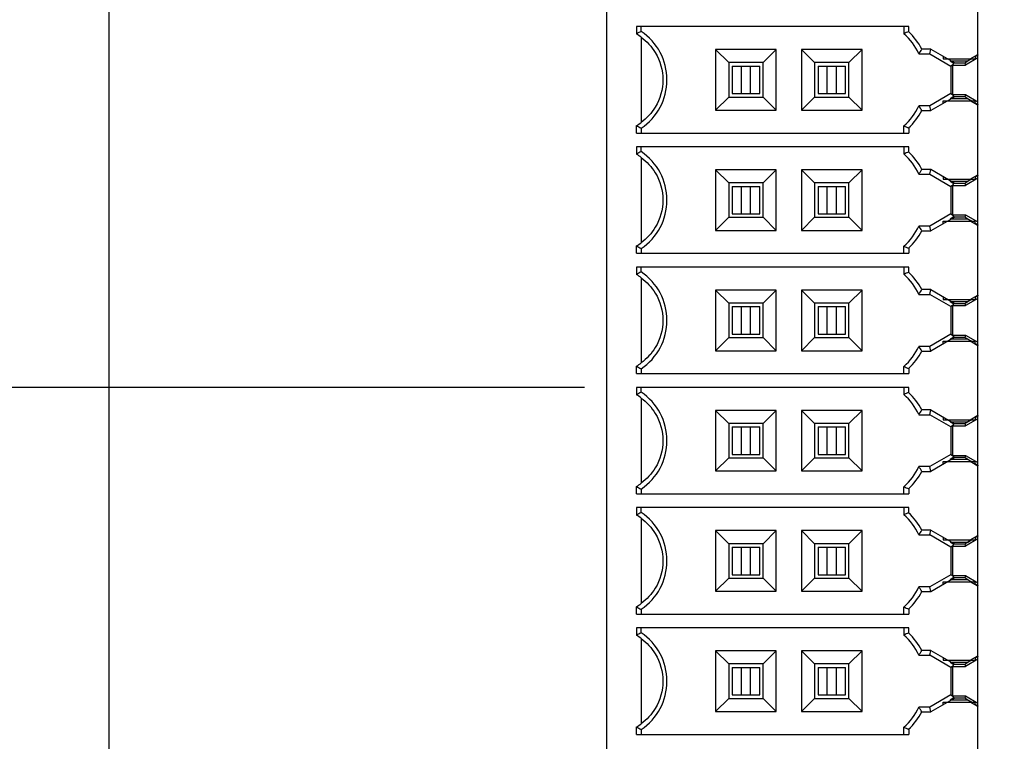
# Model space of a CAD drawing. Header units: inches. Extents: x 0 to 34, y 0 to 22.
# Tile 31 of 84: x 9.594 to 10.722, y 14.419 to 15.246. Entities that reach past the tile are written whole.
import ezdxf

# ---------------------------------------------------------------- set-up
doc = ezdxf.new("R2010")
doc.units = ezdxf.units.IN
doc.header["$LTSCALE"] = 1.87
doc.header["$MEASUREMENT"] = 0
doc.layers.get('0').update_dxf_attribs({"linetype": 'CONTINUOUS'})
doc.layers.add('DIMENSIONS', color=7, linetype='CONTINUOUS')
doc.styles.get("Standard").update_dxf_attribs({"font": 'txt', "width": 0.8})
doc.dimstyles.new('DIMSTYLE_2', dxfattribs={"dimtxt": 0.125, "dimasz": 0.18, "dimexe": 0.125, "dimexo": 0.0625, "dimgap": 0.03125, "dimtad": 0, "dimtih": 1, "dimtoh": 1, "dimdec": 3, "dimzin": 4, "dimdsep": 46, "dimtxsty": 'STANDARD', "dimblk": '_FILLED', "dimblk1": '_FILLED', "dimblk2": '_FILLED', "dimcen": 0.09, "dimadec": 0, "dimazin": 0, "dimtp": 0.001, "dimtm": 0.001, "dimtfac": 1, "dimtdec": 3, "dimtofl": 0, "dimtmove": 0, "dimatfit": 3, "dimldrblk": '_FILLED', "dimfxl": 1, "dimtolj": 1, "dimtzin": 4, "dimarcsym": 0})

# ---------------------------------------------------------------- blocks, each defined once
blk = doc.blocks.new('*D36')
at = {"layer": 'DIMENSIONS', "color": 2, "linetype": 'CONTINUOUS'}
blk.add_line((11.1667, 13.647), (7.0927, 13.647), dxfattribs=at)
at = {"layer": 'DIMENSIONS', "color": 2, "linetype": 'CONTINUOUS', "insert": (7.0302, 13.7095), "char_height": 0.125, "width": 1.725, "attachment_point": 3, "line_spacing_factor": 0.9}
blk.add_mtext('4X 4.300{\\Ftxt.shx;\\W1.000000;\\H0.125000; }[109.22]', dxfattribs=at)
blk = doc.blocks.new('_FILLED')
at = {"color": 0, "linetype": 'BYBLOCK'}
blk.add_solid([(0, 0), (-1, 0.1736), (-1, -0.1736)], dxfattribs=at)
blk = doc.blocks.new('*D39')
at = {"layer": 'DIMENSIONS', "color": 2, "linetype": 'CONTINUOUS'}
blk.add_line((9.8099, 10.8914), (7.0927, 10.8914), dxfattribs=at)
at = {"layer": 'DIMENSIONS', "color": 2, "linetype": 'CONTINUOUS', "insert": (7.0302, 10.9539), "char_height": 0.125, "width": 1.725, "attachment_point": 3, "line_spacing_factor": 0.9}
blk.add_mtext('7X 7.056{\\Ftxt.shx;\\W1.000000;\\H0.125000; }[179.21]', dxfattribs=at)
blk = doc.blocks.new('*D69')
at = {"layer": 'DIMENSIONS', "color": 2, "linetype": 'CONTINUOUS'}
blk.add_line((10.241, 14.8248), (7.0927, 14.8248), dxfattribs=at)
at = {"layer": 'DIMENSIONS', "color": 2, "linetype": 'CONTINUOUS', "insert": (7.0302, 14.8873), "char_height": 0.125, "width": 1.225, "attachment_point": 3, "line_spacing_factor": 0.9}
blk.add_mtext('3.122{\\Ftxt.shx;\\W1.000000;\\H0.125000; }[79.3]', dxfattribs=at)
blk = doc.blocks.new('*D72')
at = {"layer": 'DIMENSIONS', "color": 2, "linetype": 'CONTINUOUS'}
blk.add_line((10.2222, 8.2765), (7.0927, 8.2765), dxfattribs=at)
at = {"layer": 'DIMENSIONS', "color": 2, "linetype": 'CONTINUOUS', "insert": (7.0302, 8.339), "char_height": 0.125, "width": 1.725, "attachment_point": 3, "line_spacing_factor": 0.9}
blk.add_mtext('6X 9.671{\\Ftxt.shx;\\W1.000000;\\H0.125000; }[245.63]', dxfattribs=at)
blk = doc.blocks.new('*D73')
at = {"layer": 'DIMENSIONS', "color": 2, "linetype": 'CONTINUOUS'}
blk.add_line((13.7722, 8.4275), (7.0927, 8.4275), dxfattribs=at)
at = {"layer": 'DIMENSIONS', "color": 2, "linetype": 'CONTINUOUS', "insert": (7.0302, 8.49), "char_height": 0.125, "width": 1.625, "attachment_point": 3, "line_spacing_factor": 0.9}
blk.add_mtext('2X 9.520{\\Ftxt.shx;\\W1.000000;\\H0.125000; }[241.8]', dxfattribs=at)
blk = doc.blocks.new('*D74')
at = {"layer": 'DIMENSIONS', "color": 2, "linetype": 'CONTINUOUS'}
blk.add_line((14.4827, 8.627), (7.0927, 8.627), dxfattribs=at)
at = {"layer": 'DIMENSIONS', "color": 2, "linetype": 'CONTINUOUS', "insert": (7.0302, 8.6895), "char_height": 0.125, "width": 1.725, "attachment_point": 3, "line_spacing_factor": 0.9}
blk.add_mtext('2X 9.320{\\Ftxt.shx;\\W1.000000;\\H0.125000; }[236.73]', dxfattribs=at)
blk = doc.blocks.new('*D77')
at = {"layer": 'DIMENSIONS', "color": 2, "linetype": 'CONTINUOUS'}
for p, q in [((7.2222, 12.8913), (7.0927, 12.8913)), ((7.3725, 12.7018), (7.2222, 12.8913)), ((11.7272, 12.7018), (7.3725, 12.7018))]:
    blk.add_line(p, q, dxfattribs=at)
at = {"layer": 'DIMENSIONS', "color": 2, "linetype": 'CONTINUOUS', "insert": (7.0302, 12.9538), "char_height": 0.125, "width": 1.725, "attachment_point": 3, "line_spacing_factor": 0.9}
blk.add_mtext('2X 5.245{\\Ftxt.shx;\\W1.000000;\\H0.125000; }[133.23]', dxfattribs=at)
blk = doc.blocks.new('*D83')
at = {"layer": 'DIMENSIONS', "color": 2, "linetype": 'CONTINUOUS'}
blk.add_line((10.8602, 9.347), (7.0927, 9.347), dxfattribs=at)
at = {"layer": 'DIMENSIONS', "color": 2, "linetype": 'CONTINUOUS', "insert": (7.0302, 9.4095), "char_height": 0.125, "width": 1.725, "attachment_point": 3, "line_spacing_factor": 0.9}
blk.add_mtext('2X 8.600{\\Ftxt.shx;\\W1.000000;\\H0.125000; }[218.44]', dxfattribs=at)
blk = doc.blocks.new('*D84')
at = {"layer": 'DIMENSIONS', "color": 2, "linetype": 'CONTINUOUS'}
blk.add_line((9.6961, 12.0049), (9.6961, 18.8345), dxfattribs=at)
at = {"layer": 'DIMENSIONS', "color": 2, "linetype": 'CONTINUOUS', "insert": (9.6336, 18.897), "char_height": 0.125, "width": 1.025, "attachment_point": 1, "rotation": 90, "line_spacing_factor": 0.9}
blk.add_mtext('2.244{\\Ftxt.shx;\\W1.000000;\\H0.125000; }[57]', dxfattribs=at)

msp = doc.modelspace()

# ---------------------------------------------------------------- linework, layer by layer
at = {"color": 6, "linetype": 'CONTINUOUS'}
for p, q in [((10.2668, 13.7303), (10.2668, 16.4862)), ((10.692, 15.2062), (10.692, 15.2859)), ((10.3007, 15.2382), (10.3007, 15.2297)), ((10.6129, 15.2382), (10.3007, 15.2382)), ((10.3062, 15.2327), (10.3062, 15.2382)), ((10.6074, 15.2382), (10.6074, 15.23)), ((10.6129, 15.2324), (10.6129, 15.2382)), ((10.3062, 15.226), (10.3062, 15.1284)), ((10.3915, 15.2119), (10.3915, 15.1424)), ((10.3915, 15.2119), (10.4066, 15.1969)), ((10.461, 15.2119), (10.3915, 15.2119)), ((10.461, 15.2119), (10.446, 15.1969)), ((10.461, 15.1424), (10.461, 15.2119)), ((10.49, 15.2119), (10.49, 15.1424)), ((10.49, 15.2119), (10.505, 15.1969)), ((10.5595, 15.2119), (10.49, 15.2119)), ((10.5595, 15.2119), (10.5444, 15.1969)), ((10.5595, 15.1424), (10.5595, 15.2119)), ((10.6245, 15.2069), (10.6369, 15.2069)), ((10.6384, 15.2124), (10.6279, 15.2124)), ((10.6833, 15.2012), (10.692, 15.2062)), ((10.692, 15.2058), (10.692, 15.2054)), ((10.4066, 15.1969), (10.4066, 15.1575)), ((10.446, 15.1969), (10.4066, 15.1969)), ((10.446, 15.1575), (10.446, 15.1969)), ((10.505, 15.1969), (10.505, 15.1575)), ((10.5444, 15.1969), (10.505, 15.1969)), ((10.5444, 15.1575), (10.5444, 15.1969)), ((10.6522, 15.2012), (10.6836, 15.2012)), ((10.6619, 15.1988), (10.6808, 15.1988)), ((10.6632, 15.1941), (10.6632, 15.1603)), ((10.664, 15.1941), (10.6779, 15.1941)), ((10.6651, 15.1967), (10.6772, 15.1967)), ((10.6772, 15.1967), (10.6808, 15.1988)), ((10.6772, 15.1967), (10.6779, 15.1941)), ((10.692, 15.2022), (10.6779, 15.1941)), ((10.684, 15.2012), (10.689, 15.2012)), ((10.692, 15.1521), (10.692, 15.2022)), ((10.4105, 15.1929), (10.4105, 15.1614)), ((10.4105, 15.1929), (10.442, 15.1929)), ((10.4211, 15.1614), (10.4211, 15.1929)), ((10.4315, 15.1614), (10.4315, 15.1929)), ((10.442, 15.1614), (10.442, 15.1929)), ((10.509, 15.1929), (10.509, 15.1614)), ((10.509, 15.1929), (10.5405, 15.1929)), ((10.5195, 15.1614), (10.5195, 15.1929)), ((10.5299, 15.1614), (10.5299, 15.1929)), ((10.5405, 15.1614), (10.5405, 15.1929)), ((10.6612, 15.1929), (10.6612, 15.1614)), ((10.4105, 15.1614), (10.442, 15.1614)), ((10.509, 15.1614), (10.5405, 15.1614)), ((10.664, 15.1603), (10.6779, 15.1603)), ((10.6779, 15.1603), (10.6772, 15.1576)), ((10.6779, 15.1603), (10.692, 15.1521)), ((10.3915, 15.1424), (10.4066, 15.1575)), ((10.4066, 15.1575), (10.446, 15.1575)), ((10.446, 15.1575), (10.461, 15.1424)), ((10.49, 15.1424), (10.505, 15.1575)), ((10.505, 15.1575), (10.5444, 15.1575)), ((10.5444, 15.1575), (10.5595, 15.1424)), ((10.6522, 15.1532), (10.6836, 15.1532)), ((10.6808, 15.1555), (10.6619, 15.1555)), ((10.6772, 15.1576), (10.6651, 15.1576)), ((10.6808, 15.1555), (10.6772, 15.1576)), ((10.692, 15.1481), (10.6833, 15.1532)), ((10.684, 15.1532), (10.689, 15.1532)), ((10.692, 15.149), (10.692, 15.1485)), ((10.692, 15.0684), (10.692, 15.1481)), ((10.3915, 15.1424), (10.461, 15.1424)), ((10.49, 15.1424), (10.5595, 15.1424)), ((10.6369, 15.1474), (10.6245, 15.1474)), ((10.6279, 15.142), (10.6384, 15.142)), ((10.3007, 15.1162), (10.3007, 15.1247)), ((10.3007, 15.1162), (10.6129, 15.1162)), ((10.3062, 15.1217), (10.3062, 15.1162)), ((10.6074, 15.1162), (10.6074, 15.1244)), ((10.6129, 15.122), (10.6129, 15.1162)), ((10.3007, 15.1004), (10.3007, 15.0919)), ((10.6129, 15.1004), (10.3007, 15.1004)), ((10.3062, 15.0949), (10.3062, 15.1004)), ((10.6074, 15.1004), (10.6074, 15.0922)), ((10.6129, 15.0946), (10.6129, 15.1004)), ((10.3062, 15.0882), (10.3062, 14.9906)), ((10.3915, 15.0741), (10.3915, 15.0046)), ((10.3915, 15.0741), (10.4066, 15.0591)), ((10.461, 15.0741), (10.3915, 15.0741)), ((10.461, 15.0741), (10.446, 15.0591)), ((10.461, 15.0046), (10.461, 15.0741)), ((10.49, 15.0741), (10.49, 15.0046)), ((10.49, 15.0741), (10.505, 15.0591)), ((10.5595, 15.0741), (10.49, 15.0741)), ((10.5595, 15.0741), (10.5444, 15.0591)), ((10.5595, 15.0046), (10.5595, 15.0741)), ((10.6245, 15.0691), (10.6369, 15.0691)), ((10.6384, 15.0746), (10.6279, 15.0746)), ((10.4066, 15.0591), (10.4066, 15.0197)), ((10.446, 15.0591), (10.4066, 15.0591)), ((10.446, 15.0197), (10.446, 15.0591)), ((10.505, 15.0591), (10.505, 15.0197)), ((10.5444, 15.0591), (10.505, 15.0591)), ((10.5444, 15.0197), (10.5444, 15.0591)), ((10.6522, 15.0634), (10.6836, 15.0634)), ((10.6619, 15.061), (10.6808, 15.061)), ((10.6651, 15.0589), (10.6772, 15.0589)), ((10.6772, 15.0589), (10.6808, 15.061)), ((10.6772, 15.0589), (10.6779, 15.0563)), ((10.692, 15.0645), (10.6779, 15.0563)), ((10.6833, 15.0634), (10.692, 15.0684)), ((10.684, 15.0634), (10.689, 15.0634)), ((10.692, 15.0681), (10.692, 15.0676)), ((10.692, 15.0143), (10.692, 15.0645)), ((10.4105, 15.0551), (10.4105, 15.0236)), ((10.4105, 15.0551), (10.442, 15.0551)), ((10.4211, 15.0236), (10.4211, 15.0551)), ((10.4315, 15.0236), (10.4315, 15.0551)), ((10.442, 15.0236), (10.442, 15.0551)), ((10.509, 15.0551), (10.509, 15.0236)), ((10.509, 15.0551), (10.5405, 15.0551)), ((10.5195, 15.0236), (10.5195, 15.0551)), ((10.5299, 15.0236), (10.5299, 15.0551)), ((10.5405, 15.0236), (10.5405, 15.0551)), ((10.6612, 15.0551), (10.6612, 15.0236)), ((10.6632, 15.0563), (10.6632, 15.0225)), ((10.664, 15.0563), (10.6779, 15.0563)), ((10.3915, 15.0046), (10.4066, 15.0197)), ((10.4066, 15.0197), (10.446, 15.0197)), ((10.4105, 15.0236), (10.442, 15.0236)), ((10.446, 15.0197), (10.461, 15.0046)), ((10.49, 15.0046), (10.505, 15.0197)), ((10.505, 15.0197), (10.5444, 15.0197)), ((10.509, 15.0236), (10.5405, 15.0236)), ((10.5444, 15.0197), (10.5595, 15.0046)), ((10.6522, 15.0154), (10.6836, 15.0154)), ((10.6808, 15.0177), (10.6619, 15.0177)), ((10.664, 15.0225), (10.6779, 15.0225)), ((10.6772, 15.0198), (10.6651, 15.0198)), ((10.6779, 15.0225), (10.6772, 15.0198)), ((10.6808, 15.0177), (10.6772, 15.0198)), ((10.6779, 15.0225), (10.692, 15.0143)), ((10.692, 15.0103), (10.6833, 15.0154)), ((10.684, 15.0154), (10.689, 15.0154)), ((10.3915, 15.0046), (10.461, 15.0046)), ((10.49, 15.0046), (10.5595, 15.0046)), ((10.6369, 15.0096), (10.6245, 15.0096)), ((10.6279, 15.0042), (10.6384, 15.0042)), ((10.692, 15.0112), (10.692, 15.0107)), ((10.692, 14.9306), (10.692, 15.0103)), ((10.3007, 14.9784), (10.3007, 14.9869)), ((10.3062, 14.9839), (10.3062, 14.9784)), ((10.6074, 14.9784), (10.6074, 14.9866)), ((10.6129, 14.9842), (10.6129, 14.9784)), ((10.3007, 14.9784), (10.6129, 14.9784)), ((10.3007, 14.9626), (10.3007, 14.9541)), ((10.6129, 14.9626), (10.3007, 14.9626)), ((10.3062, 14.9571), (10.3062, 14.9626)), ((10.6074, 14.9626), (10.6074, 14.9544)), ((10.6129, 14.9568), (10.6129, 14.9626)), ((10.3062, 14.9504), (10.3062, 14.8528)), ((10.3915, 14.9363), (10.3915, 14.8668)), ((10.3915, 14.9363), (10.4066, 14.9213)), ((10.461, 14.9363), (10.3915, 14.9363)), ((10.461, 14.9363), (10.446, 14.9213)), ((10.461, 14.8668), (10.461, 14.9363)), ((10.49, 14.9363), (10.49, 14.8668)), ((10.49, 14.9363), (10.505, 14.9213)), ((10.5595, 14.9363), (10.49, 14.9363)), ((10.5595, 14.9363), (10.5444, 14.9213)), ((10.5595, 14.8668), (10.5595, 14.9363)), ((10.6384, 14.9368), (10.6279, 14.9368)), ((10.6245, 14.9313), (10.6369, 14.9313)), ((10.6522, 14.9256), (10.6836, 14.9256)), ((10.6619, 14.9232), (10.6808, 14.9232)), ((10.6772, 14.9211), (10.6808, 14.9232)), ((10.692, 14.9267), (10.6779, 14.9185)), ((10.6833, 14.9256), (10.692, 14.9306)), ((10.684, 14.9256), (10.689, 14.9256)), ((10.692, 14.9303), (10.692, 14.9298)), ((10.692, 14.8765), (10.692, 14.9267)), ((10.4066, 14.9213), (10.4066, 14.8819)), ((10.446, 14.9213), (10.4066, 14.9213)), ((10.4105, 14.9173), (10.4105, 14.8858)), ((10.4105, 14.9173), (10.442, 14.9173)), ((10.4211, 14.8858), (10.4211, 14.9173)), ((10.4315, 14.8858), (10.4315, 14.9173)), ((10.442, 14.8858), (10.442, 14.9173)), ((10.446, 14.8819), (10.446, 14.9213)), ((10.505, 14.9213), (10.505, 14.8819)), ((10.5444, 14.9213), (10.505, 14.9213)), ((10.509, 14.9173), (10.509, 14.8858)), ((10.509, 14.9173), (10.5405, 14.9173)), ((10.5195, 14.8858), (10.5195, 14.9173)), ((10.5299, 14.8858), (10.5299, 14.9173)), ((10.5405, 14.8858), (10.5405, 14.9173)), ((10.5444, 14.8819), (10.5444, 14.9213)), ((10.6612, 14.9173), (10.6612, 14.8858)), ((10.6632, 14.9185), (10.6632, 14.8847)), ((10.664, 14.9185), (10.6779, 14.9185)), ((10.6651, 14.9211), (10.6772, 14.9211)), ((10.6772, 14.9211), (10.6779, 14.9185)), ((10.3915, 14.8668), (10.4066, 14.8819)), ((10.4066, 14.8819), (10.446, 14.8819)), ((10.4105, 14.8858), (10.442, 14.8858)), ((10.446, 14.8819), (10.461, 14.8668)), ((10.49, 14.8668), (10.505, 14.8819)), ((10.505, 14.8819), (10.5444, 14.8819)), ((10.509, 14.8858), (10.5405, 14.8858)), ((10.5444, 14.8819), (10.5595, 14.8668)), ((10.6522, 14.8776), (10.6836, 14.8776)), ((10.6808, 14.8799), (10.6619, 14.8799)), ((10.664, 14.8847), (10.6779, 14.8847)), ((10.6772, 14.882), (10.6651, 14.882)), ((10.6779, 14.8847), (10.6772, 14.882)), ((10.6808, 14.8799), (10.6772, 14.882)), ((10.6779, 14.8847), (10.692, 14.8765)), ((10.692, 14.8725), (10.6833, 14.8776)), ((10.684, 14.8776), (10.689, 14.8776)), ((10.3915, 14.8668), (10.461, 14.8668)), ((10.49, 14.8668), (10.5595, 14.8668)), ((10.6369, 14.8718), (10.6245, 14.8718)), ((10.6279, 14.8664), (10.6384, 14.8664)), ((10.692, 14.8734), (10.692, 14.8729)), ((10.692, 14.7928), (10.692, 14.8725)), ((10.3007, 14.8406), (10.3007, 14.8491)), ((10.3062, 14.8461), (10.3062, 14.8406)), ((10.6074, 14.8406), (10.6074, 14.8488)), ((10.6129, 14.8464), (10.6129, 14.8406)), ((10.3007, 14.8406), (10.6129, 14.8406)), ((10.3007, 14.8248), (10.3007, 14.8163)), ((10.6129, 14.8248), (10.3007, 14.8248)), ((10.3062, 14.8193), (10.3062, 14.8248)), ((10.6074, 14.8248), (10.6074, 14.8166)), ((10.6129, 14.819), (10.6129, 14.8248)), ((10.3062, 14.8126), (10.3062, 14.715)), ((10.3915, 14.7985), (10.3915, 14.7291)), ((10.3915, 14.7985), (10.4066, 14.7835)), ((10.461, 14.7985), (10.3915, 14.7985)), ((10.461, 14.7985), (10.446, 14.7835)), ((10.461, 14.7291), (10.461, 14.7985)), ((10.49, 14.7985), (10.49, 14.7291)), ((10.49, 14.7985), (10.505, 14.7835)), ((10.5595, 14.7985), (10.49, 14.7985)), ((10.5595, 14.7985), (10.5444, 14.7835)), ((10.5595, 14.7291), (10.5595, 14.7985)), ((10.6384, 14.799), (10.6279, 14.799)), ((10.6245, 14.7935), (10.6369, 14.7935)), ((10.6522, 14.7878), (10.6836, 14.7878)), ((10.692, 14.7889), (10.6779, 14.7807)), ((10.6833, 14.7878), (10.692, 14.7928)), ((10.684, 14.7878), (10.689, 14.7878)), ((10.692, 14.7925), (10.692, 14.792)), ((10.692, 14.7387), (10.692, 14.7889)), ((10.4066, 14.7835), (10.4066, 14.7441)), ((10.446, 14.7835), (10.4066, 14.7835)), ((10.4105, 14.7795), (10.4105, 14.748)), ((10.4105, 14.7795), (10.442, 14.7795)), ((10.4211, 14.748), (10.4211, 14.7795)), ((10.4315, 14.748), (10.4315, 14.7795)), ((10.442, 14.748), (10.442, 14.7795)), ((10.446, 14.7441), (10.446, 14.7835)), ((10.505, 14.7835), (10.505, 14.7441)), ((10.5444, 14.7835), (10.505, 14.7835)), ((10.509, 14.7795), (10.509, 14.748)), ((10.509, 14.7795), (10.5405, 14.7795)), ((10.5195, 14.748), (10.5195, 14.7795)), ((10.5299, 14.748), (10.5299, 14.7795)), ((10.5405, 14.748), (10.5405, 14.7795)), ((10.5444, 14.7441), (10.5444, 14.7835)), ((10.6612, 14.7795), (10.6612, 14.748)), ((10.6619, 14.7854), (10.6808, 14.7854)), ((10.6632, 14.7807), (10.6632, 14.7469)), ((10.664, 14.7807), (10.6779, 14.7807)), ((10.6651, 14.7833), (10.6772, 14.7833)), ((10.6772, 14.7833), (10.6808, 14.7854)), ((10.6772, 14.7833), (10.6779, 14.7807)), ((10.3915, 14.7291), (10.4066, 14.7441)), ((10.4066, 14.7441), (10.446, 14.7441)), ((10.4105, 14.748), (10.442, 14.748)), ((10.446, 14.7441), (10.461, 14.7291)), ((10.49, 14.7291), (10.505, 14.7441)), ((10.505, 14.7441), (10.5444, 14.7441)), ((10.509, 14.748), (10.5405, 14.748)), ((10.5444, 14.7441), (10.5595, 14.7291)), ((10.6808, 14.7421), (10.6619, 14.7421)), ((10.664, 14.7469), (10.6779, 14.7469)), ((10.6772, 14.7443), (10.6651, 14.7443)), ((10.6779, 14.7469), (10.6772, 14.7443)), ((10.6808, 14.7421), (10.6772, 14.7443)), ((10.6779, 14.7469), (10.692, 14.7387)), ((10.6369, 14.734), (10.6245, 14.734)), ((10.6522, 14.7398), (10.6836, 14.7398)), ((10.692, 14.7347), (10.6833, 14.7398)), ((10.684, 14.7398), (10.689, 14.7398)), ((10.692, 14.7356), (10.692, 14.7351)), ((10.692, 14.655), (10.692, 14.7347)), ((10.3915, 14.7291), (10.461, 14.7291)), ((10.49, 14.7291), (10.5595, 14.7291)), ((10.6279, 14.7286), (10.6384, 14.7286)), ((10.3007, 14.7028), (10.3007, 14.7113)), ((10.3062, 14.7083), (10.3062, 14.7028)), ((10.6074, 14.7028), (10.6074, 14.711)), ((10.6129, 14.7086), (10.6129, 14.7028)), ((10.3007, 14.7028), (10.6129, 14.7028)), ((10.3007, 14.687), (10.3007, 14.6785)), ((10.6129, 14.687), (10.3007, 14.687)), ((10.3062, 14.6815), (10.3062, 14.687)), ((10.6074, 14.687), (10.6074, 14.6788)), ((10.6129, 14.6812), (10.6129, 14.687)), ((10.3062, 14.6748), (10.3062, 14.5772)), ((10.3915, 14.6607), (10.3915, 14.5913)), ((10.3915, 14.6607), (10.4066, 14.6457)), ((10.461, 14.6607), (10.3915, 14.6607)), ((10.461, 14.6607), (10.446, 14.6457)), ((10.461, 14.5913), (10.461, 14.6607)), ((10.49, 14.6607), (10.49, 14.5913)), ((10.49, 14.6607), (10.505, 14.6457)), ((10.5595, 14.6607), (10.49, 14.6607)), ((10.5595, 14.6607), (10.5444, 14.6457)), ((10.5595, 14.5913), (10.5595, 14.6607)), ((10.6245, 14.6558), (10.6369, 14.6558)), ((10.6384, 14.6612), (10.6279, 14.6612)), ((10.6833, 14.65), (10.692, 14.655)), ((10.692, 14.6547), (10.692, 14.6542)), ((10.4066, 14.6457), (10.4066, 14.6063)), ((10.446, 14.6457), (10.4066, 14.6457)), ((10.4105, 14.6417), (10.4105, 14.6102)), ((10.4105, 14.6417), (10.442, 14.6417)), ((10.4211, 14.6102), (10.4211, 14.6417)), ((10.4315, 14.6102), (10.4315, 14.6417)), ((10.442, 14.6102), (10.442, 14.6417)), ((10.446, 14.6063), (10.446, 14.6457)), ((10.505, 14.6457), (10.505, 14.6063)), ((10.5444, 14.6457), (10.505, 14.6457)), ((10.509, 14.6417), (10.509, 14.6102)), ((10.509, 14.6417), (10.5405, 14.6417)), ((10.5195, 14.6102), (10.5195, 14.6417)), ((10.5299, 14.6102), (10.5299, 14.6417)), ((10.5405, 14.6102), (10.5405, 14.6417)), ((10.5444, 14.6063), (10.5444, 14.6457)), ((10.6522, 14.65), (10.6836, 14.65)), ((10.6612, 14.6417), (10.6612, 14.6102)), ((10.6619, 14.6476), (10.6808, 14.6476)), ((10.6632, 14.6429), (10.6632, 14.6091)), ((10.664, 14.6429), (10.6779, 14.6429)), ((10.6651, 14.6455), (10.6772, 14.6455)), ((10.6772, 14.6455), (10.6808, 14.6476)), ((10.6772, 14.6455), (10.6779, 14.6429)), ((10.692, 14.6511), (10.6779, 14.6429)), ((10.684, 14.65), (10.689, 14.65)), ((10.692, 14.6009), (10.692, 14.6511)), ((10.3915, 14.5913), (10.4066, 14.6063)), ((10.4066, 14.6063), (10.446, 14.6063)), ((10.4105, 14.6102), (10.442, 14.6102)), ((10.446, 14.6063), (10.461, 14.5913)), ((10.49, 14.5913), (10.505, 14.6063)), ((10.505, 14.6063), (10.5444, 14.6063)), ((10.509, 14.6102), (10.5405, 14.6102)), ((10.5444, 14.6063), (10.5595, 14.5913)), ((10.664, 14.6091), (10.6779, 14.6091)), ((10.6772, 14.6065), (10.6651, 14.6065)), ((10.6779, 14.6091), (10.6772, 14.6065)), ((10.6808, 14.6043), (10.6772, 14.6065)), ((10.6779, 14.6091), (10.692, 14.6009)), ((10.6369, 14.5962), (10.6245, 14.5962)), ((10.6522, 14.602), (10.6836, 14.602)), ((10.6808, 14.6043), (10.6619, 14.6043)), ((10.692, 14.597), (10.6833, 14.602)), ((10.684, 14.602), (10.689, 14.602)), ((10.692, 14.5978), (10.692, 14.5973)), ((10.692, 14.5172), (10.692, 14.597)), ((10.3915, 14.5913), (10.461, 14.5913)), ((10.49, 14.5913), (10.5595, 14.5913)), ((10.6279, 14.5908), (10.6384, 14.5908)), ((10.3007, 14.565), (10.3007, 14.5735)), ((10.6074, 14.565), (10.6074, 14.5732)), ((10.3007, 14.565), (10.6129, 14.565)), ((10.3062, 14.5705), (10.3062, 14.565)), ((10.6129, 14.5708), (10.6129, 14.565)), ((10.3007, 14.5492), (10.3007, 14.5407)), ((10.6129, 14.5492), (10.3007, 14.5492)), ((10.3062, 14.5437), (10.3062, 14.5492)), ((10.6074, 14.5492), (10.6074, 14.541)), ((10.6129, 14.5434), (10.6129, 14.5492)), ((10.3062, 14.537), (10.3062, 14.4394)), ((10.3915, 14.5229), (10.3915, 14.4535)), ((10.3915, 14.5229), (10.4066, 14.5079)), ((10.461, 14.5229), (10.3915, 14.5229)), ((10.461, 14.5229), (10.446, 14.5079)), ((10.461, 14.4535), (10.461, 14.5229)), ((10.49, 14.5229), (10.49, 14.4535)), ((10.49, 14.5229), (10.505, 14.5079)), ((10.5595, 14.5229), (10.49, 14.5229)), ((10.5595, 14.5229), (10.5444, 14.5079)), ((10.5595, 14.4535), (10.5595, 14.5229)), ((10.6245, 14.518), (10.6369, 14.518)), ((10.6384, 14.5234), (10.6279, 14.5234)), ((10.6833, 14.5122), (10.692, 14.5172)), ((10.692, 14.5169), (10.692, 14.5164)), ((10.4066, 14.5079), (10.4066, 14.4685)), ((10.446, 14.5079), (10.4066, 14.5079)), ((10.446, 14.4685), (10.446, 14.5079)), ((10.505, 14.5079), (10.505, 14.4685)), ((10.5444, 14.5079), (10.505, 14.5079)), ((10.5444, 14.4685), (10.5444, 14.5079)), ((10.6522, 14.5122), (10.6836, 14.5122)), ((10.6619, 14.5099), (10.6808, 14.5099)), ((10.6632, 14.5051), (10.6632, 14.4713)), ((10.664, 14.5051), (10.6779, 14.5051)), ((10.6651, 14.5077), (10.6772, 14.5077)), ((10.6772, 14.5077), (10.6808, 14.5099)), ((10.6772, 14.5077), (10.6779, 14.5051)), ((10.692, 14.5133), (10.6779, 14.5051)), ((10.684, 14.5122), (10.689, 14.5122)), ((10.692, 14.4631), (10.692, 14.5133)), ((10.4105, 14.5039), (10.4105, 14.4725)), ((10.4105, 14.5039), (10.442, 14.5039)), ((10.4211, 14.4725), (10.4211, 14.5039)), ((10.4315, 14.4725), (10.4315, 14.5039)), ((10.442, 14.4725), (10.442, 14.5039)), ((10.509, 14.5039), (10.509, 14.4725)), ((10.509, 14.5039), (10.5405, 14.5039)), ((10.5195, 14.4725), (10.5195, 14.5039)), ((10.5299, 14.4725), (10.5299, 14.5039)), ((10.5405, 14.4725), (10.5405, 14.5039)), ((10.6612, 14.5039), (10.6612, 14.4725)), ((10.4105, 14.4725), (10.442, 14.4725)), ((10.509, 14.4725), (10.5405, 14.4725)), ((10.664, 14.4713), (10.6779, 14.4713)), ((10.6779, 14.4713), (10.6772, 14.4687)), ((10.6779, 14.4713), (10.692, 14.4631)), ((10.3915, 14.4535), (10.4066, 14.4685)), ((10.4066, 14.4685), (10.446, 14.4685)), ((10.446, 14.4685), (10.461, 14.4535)), ((10.49, 14.4535), (10.505, 14.4685)), ((10.505, 14.4685), (10.5444, 14.4685)), ((10.5444, 14.4685), (10.5595, 14.4535)), ((10.6522, 14.4642), (10.6836, 14.4642)), ((10.6808, 14.4665), (10.6619, 14.4665)), ((10.6772, 14.4687), (10.6651, 14.4687)), ((10.6808, 14.4665), (10.6772, 14.4687)), ((10.692, 14.4592), (10.6833, 14.4642)), ((10.684, 14.4642), (10.689, 14.4642)), ((10.692, 14.46), (10.692, 14.4595)), ((10.3915, 14.4535), (10.461, 14.4535)), ((10.49, 14.4535), (10.5595, 14.4535)), ((10.6369, 14.4584), (10.6245, 14.4584)), ((10.6279, 14.453), (10.6384, 14.453)), ((10.692, 14.3794), (10.692, 14.4592)), ((10.3007, 14.4272), (10.3007, 14.4357)), ((10.3007, 14.4272), (10.6129, 14.4272)), ((10.3062, 14.4327), (10.3062, 14.4272)), ((10.6074, 14.4272), (10.6074, 14.4354)), ((10.6129, 14.433), (10.6129, 14.4272))]:
    msp.add_line(p, q, dxfattribs=at)
at = {"color": 7, "linetype": 'CONTINUOUS'}
for p, q in [((10.6369, 15.2069), (10.6384, 15.2124)), ((10.6369, 15.2069), (10.6612, 15.1929)), ((10.6382, 15.2125), (10.6651, 15.197)), ((10.6898, 15.2046), (10.6922, 15.206)), ((10.6907, 15.2046), (10.6901, 15.2042)), ((10.692, 15.2054), (10.6907, 15.2046)), ((10.692, 15.2022), (10.692, 15.2054)), ((10.6522, 15.2044), (10.6522, 15.2012)), ((10.6603, 15.1988), (10.664, 15.1967)), ((10.6632, 15.1941), (10.6612, 15.1929)), ((10.6633, 15.1941), (10.6632, 15.1941)), ((10.664, 15.1967), (10.6633, 15.1941)), ((10.6634, 15.194), (10.6651, 15.197)), ((10.6808, 15.1988), (10.6847, 15.2011)), ((10.6837, 15.2005), (10.6808, 15.1988)), ((10.6847, 15.2011), (10.6837, 15.2005)), ((10.689, 15.2043), (10.689, 15.2012)), ((10.6901, 15.2042), (10.689, 15.2036)), ((10.6612, 15.1614), (10.6369, 15.1474)), ((10.6612, 15.1614), (10.6632, 15.1603)), ((10.6632, 15.1603), (10.6633, 15.1602)), ((10.6633, 15.1602), (10.664, 15.1576)), ((10.6634, 15.1604), (10.6651, 15.1574)), ((10.6651, 15.1574), (10.6382, 15.1419)), ((10.6522, 15.1499), (10.6522, 15.1532)), ((10.664, 15.1576), (10.6603, 15.1555)), ((10.6808, 15.1555), (10.6847, 15.1533)), ((10.6847, 15.1532), (10.6839, 15.1537)), ((10.689, 15.1501), (10.689, 15.1532)), ((10.689, 15.1508), (10.6901, 15.1501)), ((10.6922, 15.1484), (10.6898, 15.1498)), ((10.6901, 15.1501), (10.6907, 15.1498)), ((10.6907, 15.1498), (10.692, 15.149)), ((10.692, 15.149), (10.692, 15.1521)), ((10.6384, 15.142), (10.6369, 15.1474)), ((10.6369, 15.0691), (10.6384, 15.0746)), ((10.6369, 15.0691), (10.6612, 15.0551)), ((10.6382, 15.0747), (10.6651, 15.0592)), ((10.6522, 15.0666), (10.6522, 15.0634)), ((10.6603, 15.061), (10.664, 15.0589)), ((10.664, 15.0589), (10.6633, 15.0563)), ((10.6634, 15.0562), (10.6651, 15.0592)), ((10.6808, 15.061), (10.6847, 15.0633)), ((10.6837, 15.0627), (10.6808, 15.061)), ((10.6847, 15.0633), (10.6837, 15.0627)), ((10.689, 15.0665), (10.689, 15.0634)), ((10.6901, 15.0664), (10.689, 15.0658)), ((10.6898, 15.0668), (10.6922, 15.0682)), ((10.6907, 15.0668), (10.6901, 15.0664)), ((10.692, 15.0676), (10.6907, 15.0668)), ((10.692, 15.0645), (10.692, 15.0676)), ((10.6632, 15.0563), (10.6612, 15.0551)), ((10.6633, 15.0563), (10.6632, 15.0563)), ((10.6612, 15.0236), (10.6369, 15.0096)), ((10.6651, 15.0196), (10.6382, 15.0041)), ((10.6522, 15.0121), (10.6522, 15.0154)), ((10.664, 15.0198), (10.6603, 15.0177)), ((10.6612, 15.0236), (10.6632, 15.0225)), ((10.6632, 15.0225), (10.6633, 15.0224)), ((10.6633, 15.0224), (10.664, 15.0198)), ((10.6634, 15.0226), (10.6651, 15.0196)), ((10.6808, 15.0177), (10.6847, 15.0155)), ((10.6847, 15.0154), (10.6839, 15.0159)), ((10.689, 15.0123), (10.689, 15.0154)), ((10.689, 15.013), (10.6901, 15.0123)), ((10.692, 15.0112), (10.692, 15.0143)), ((10.6384, 15.0042), (10.6369, 15.0096)), ((10.6922, 15.0106), (10.6898, 15.012)), ((10.6901, 15.0123), (10.6907, 15.012)), ((10.6907, 15.012), (10.692, 15.0112)), ((10.6369, 14.9313), (10.6384, 14.9368)), ((10.6382, 14.9369), (10.6651, 14.9214)), ((10.6612, 14.9173), (10.6369, 14.9313)), ((10.6522, 14.9288), (10.6522, 14.9256)), ((10.6603, 14.9232), (10.664, 14.9211)), ((10.6808, 14.9232), (10.6847, 14.9256)), ((10.6837, 14.9249), (10.6808, 14.9232)), ((10.6847, 14.9255), (10.6837, 14.9249)), ((10.689, 14.9287), (10.689, 14.9256)), ((10.6901, 14.9286), (10.689, 14.928)), ((10.6898, 14.929), (10.6922, 14.9304)), ((10.6907, 14.929), (10.6901, 14.9286)), ((10.692, 14.9298), (10.6907, 14.929)), ((10.692, 14.9267), (10.692, 14.9298)), ((10.6632, 14.9185), (10.6612, 14.9173)), ((10.6633, 14.9185), (10.6632, 14.9185)), ((10.664, 14.9211), (10.6633, 14.9185)), ((10.6634, 14.9184), (10.6651, 14.9214)), ((10.6612, 14.8858), (10.6369, 14.8718)), ((10.6651, 14.8818), (10.6382, 14.8663)), ((10.6522, 14.8743), (10.6522, 14.8776)), ((10.664, 14.882), (10.6603, 14.8799)), ((10.6612, 14.8858), (10.6632, 14.8847)), ((10.6632, 14.8847), (10.6633, 14.8846)), ((10.6633, 14.8846), (10.664, 14.882)), ((10.6634, 14.8848), (10.6651, 14.8818)), ((10.6808, 14.8799), (10.6847, 14.8777)), ((10.6847, 14.8776), (10.6839, 14.8781)), ((10.689, 14.8745), (10.689, 14.8776)), ((10.6384, 14.8664), (10.6369, 14.8718)), ((10.689, 14.8752), (10.6901, 14.8745)), ((10.6922, 14.8728), (10.6898, 14.8742)), ((10.6901, 14.8745), (10.6907, 14.8742)), ((10.6907, 14.8742), (10.692, 14.8734)), ((10.692, 14.8734), (10.692, 14.8765)), ((10.6369, 14.7935), (10.6384, 14.799)), ((10.6382, 14.7991), (10.6651, 14.7836)), ((10.6612, 14.7795), (10.6369, 14.7935)), ((10.6522, 14.7911), (10.6522, 14.7878)), ((10.6808, 14.7854), (10.6847, 14.7878)), ((10.6837, 14.7871), (10.6808, 14.7854)), ((10.6847, 14.7877), (10.6837, 14.7871)), ((10.689, 14.7909), (10.689, 14.7878)), ((10.6901, 14.7908), (10.689, 14.7902)), ((10.6898, 14.7912), (10.6922, 14.7926)), ((10.6907, 14.7912), (10.6901, 14.7908)), ((10.692, 14.792), (10.6907, 14.7912)), ((10.692, 14.7889), (10.692, 14.792)), ((10.6603, 14.7854), (10.664, 14.7833)), ((10.6632, 14.7807), (10.6612, 14.7795)), ((10.6633, 14.7807), (10.6632, 14.7807)), ((10.664, 14.7833), (10.6633, 14.7807)), ((10.6634, 14.7806), (10.6651, 14.7836)), ((10.6612, 14.748), (10.6369, 14.734)), ((10.6651, 14.744), (10.6382, 14.7285)), ((10.664, 14.7443), (10.6603, 14.7421)), ((10.6612, 14.748), (10.6632, 14.7469)), ((10.6632, 14.7469), (10.6633, 14.7468)), ((10.6633, 14.7468), (10.664, 14.7443)), ((10.6634, 14.747), (10.6651, 14.744)), ((10.6808, 14.7421), (10.6847, 14.7399)), ((10.6384, 14.7286), (10.6369, 14.734)), ((10.6522, 14.7365), (10.6522, 14.7398)), ((10.6847, 14.7398), (10.6839, 14.7403)), ((10.689, 14.7367), (10.689, 14.7398)), ((10.689, 14.7374), (10.6901, 14.7368)), ((10.6922, 14.735), (10.6898, 14.7364)), ((10.6901, 14.7368), (10.6907, 14.7364)), ((10.6907, 14.7364), (10.692, 14.7356)), ((10.692, 14.7356), (10.692, 14.7387)), ((10.6369, 14.6558), (10.6384, 14.6612)), ((10.6612, 14.6417), (10.6369, 14.6558)), ((10.6382, 14.6613), (10.6651, 14.6458)), ((10.6522, 14.6533), (10.6522, 14.65)), ((10.689, 14.6531), (10.689, 14.65)), ((10.6901, 14.653), (10.689, 14.6524)), ((10.6898, 14.6534), (10.6922, 14.6548)), ((10.6907, 14.6534), (10.6901, 14.653)), ((10.692, 14.6542), (10.6907, 14.6534)), ((10.692, 14.6511), (10.692, 14.6542)), ((10.6603, 14.6476), (10.664, 14.6455)), ((10.6632, 14.6429), (10.6612, 14.6417)), ((10.6633, 14.643), (10.6632, 14.6429)), ((10.664, 14.6455), (10.6633, 14.643)), ((10.6634, 14.6428), (10.6651, 14.6458)), ((10.6808, 14.6476), (10.6847, 14.65)), ((10.6837, 14.6493), (10.6808, 14.6476)), ((10.6847, 14.6499), (10.6837, 14.6493)), ((10.6612, 14.6102), (10.6369, 14.5962)), ((10.664, 14.6065), (10.6603, 14.6043)), ((10.6612, 14.6102), (10.6632, 14.6091)), ((10.6632, 14.6091), (10.6633, 14.609)), ((10.6633, 14.609), (10.664, 14.6065)), ((10.6634, 14.6092), (10.6651, 14.6062)), ((10.6384, 14.5908), (10.6369, 14.5962)), ((10.6651, 14.6062), (10.6382, 14.5907)), ((10.6522, 14.5987), (10.6522, 14.602)), ((10.6808, 14.6043), (10.6847, 14.6021)), ((10.6847, 14.602), (10.6839, 14.6025)), ((10.689, 14.5989), (10.689, 14.602)), ((10.689, 14.5996), (10.6901, 14.599)), ((10.6922, 14.5972), (10.6898, 14.5986)), ((10.6901, 14.599), (10.6907, 14.5986)), ((10.6907, 14.5986), (10.692, 14.5978)), ((10.692, 14.5978), (10.692, 14.6009)), ((10.6369, 14.518), (10.6384, 14.5234)), ((10.6612, 14.5039), (10.6369, 14.518)), ((10.6382, 14.5235), (10.6651, 14.508)), ((10.6898, 14.5156), (10.6922, 14.517)), ((10.692, 14.5164), (10.6907, 14.5156)), ((10.692, 14.5133), (10.692, 14.5164)), ((10.6522, 14.5155), (10.6522, 14.5122)), ((10.6603, 14.5099), (10.664, 14.5077)), ((10.6632, 14.5051), (10.6612, 14.5039)), ((10.6633, 14.5052), (10.6632, 14.5051)), ((10.664, 14.5077), (10.6633, 14.5052)), ((10.6634, 14.505), (10.6651, 14.508)), ((10.6808, 14.5099), (10.6847, 14.5122)), ((10.6837, 14.5115), (10.6808, 14.5099)), ((10.6847, 14.5121), (10.6837, 14.5115)), ((10.689, 14.5153), (10.689, 14.5122)), ((10.6901, 14.5152), (10.689, 14.5146)), ((10.6907, 14.5156), (10.6901, 14.5152)), ((10.6612, 14.4725), (10.6369, 14.4584)), ((10.6612, 14.4725), (10.6632, 14.4713)), ((10.6632, 14.4713), (10.6633, 14.4712)), ((10.6633, 14.4712), (10.664, 14.4687)), ((10.6634, 14.4714), (10.6651, 14.4684)), ((10.6651, 14.4684), (10.6382, 14.4529)), ((10.6522, 14.4609), (10.6522, 14.4642)), ((10.664, 14.4687), (10.6603, 14.4665)), ((10.6808, 14.4665), (10.6847, 14.4643)), ((10.6847, 14.4642), (10.6837, 14.4648)), ((10.689, 14.4611), (10.689, 14.4642)), ((10.689, 14.4618), (10.6901, 14.4612)), ((10.6922, 14.4594), (10.6898, 14.4608)), ((10.6901, 14.4612), (10.6907, 14.4608)), ((10.6907, 14.4608), (10.692, 14.46)), ((10.692, 14.46), (10.692, 14.4631)), ((10.6384, 14.453), (10.6369, 14.4584))]:
    msp.add_line(p, q, dxfattribs=at)
at = {"color": 6, "linetype": 'CONTINUOUS'}
for centre, radius, start, end in [((10.4317, 14.9966), 0.2674, 117.9986, 119.3327), ((10.2688, 15.1772), 0.0615, 52.5193, 58.6939), ((10.2688, 15.1772), 0.0669, 303.9745, 56.0255), ((10.7572, 14.8949), 0.3671, 113.1555, 114.0862), ((10.5601, 15.1772), 0.0709, 24.8303, 48.1897), ((10.5601, 15.1772), 0.0763, 27.4808, 46.3283), ((10.39, 15.3567), 0.2783, 327.4275, 328.7527), ((10.5601, 15.1772), 0.0709, 311.8103, 335.1697), ((10.5601, 15.1772), 0.0763, 313.6717, 332.5192), ((10.39, 14.9976), 0.2783, 31.2473, 32.5725), ((10.2688, 15.1772), 0.0615, 301.3061, 307.4807), ((10.4317, 15.3578), 0.2674, 240.6673, 242.0014), ((10.7572, 15.4595), 0.3671, 245.9138, 246.8445), ((10.4317, 14.8588), 0.2674, 117.9986, 119.3327), ((10.2688, 15.0394), 0.0615, 52.5193, 58.6939), ((10.2688, 15.0394), 0.0669, 303.9745, 56.0255), ((10.7572, 14.7571), 0.3671, 113.1555, 114.0862), ((10.5601, 15.0394), 0.0709, 24.8303, 48.1897), ((10.5601, 15.0394), 0.0763, 27.4808, 46.3283), ((10.39, 15.219), 0.2783, 327.4275, 328.7527), ((10.5601, 15.0394), 0.0709, 311.8103, 335.1697), ((10.5601, 15.0394), 0.0763, 313.6717, 332.5192), ((10.39, 14.8598), 0.2783, 31.2473, 32.5725), ((10.2688, 15.0394), 0.0615, 301.3061, 307.4807), ((10.4317, 15.22), 0.2674, 240.6673, 242.0014), ((10.7572, 15.3217), 0.3671, 245.9138, 246.8445), ((10.4317, 14.721), 0.2674, 117.9986, 119.3327), ((10.2688, 14.9016), 0.0669, 303.9745, 56.0255), ((10.7572, 14.6193), 0.3671, 113.1555, 114.0862), ((10.5601, 14.9016), 0.0763, 27.4808, 46.3283), ((10.2688, 14.9016), 0.0615, 52.5193, 58.6939), ((10.5601, 14.9016), 0.0709, 24.8303, 48.1897), ((10.39, 15.0812), 0.2783, 327.4275, 328.7527), ((10.5601, 14.9016), 0.0709, 311.8103, 335.1697), ((10.5601, 14.9016), 0.0763, 313.6717, 332.5192), ((10.39, 14.722), 0.2783, 31.2473, 32.5725), ((10.2688, 14.9016), 0.0615, 301.3061, 307.4807), ((10.4317, 15.0822), 0.2674, 240.6673, 242.0014), ((10.7572, 15.1839), 0.3671, 245.9138, 246.8445), ((10.4317, 14.5832), 0.2674, 117.9986, 119.3327), ((10.2688, 14.7638), 0.0615, 52.5193, 58.6939), ((10.2688, 14.7638), 0.0669, 303.9745, 56.0255), ((10.7572, 14.4815), 0.3671, 113.1555, 114.0862), ((10.5601, 14.7638), 0.0709, 24.8303, 48.1897), ((10.5601, 14.7638), 0.0763, 27.4808, 46.3283), ((10.39, 14.9434), 0.2783, 327.4275, 328.7527), ((10.5601, 14.7638), 0.0709, 311.8103, 335.1697), ((10.39, 14.5842), 0.2783, 31.2473, 32.5725), ((10.5601, 14.7638), 0.0763, 313.6717, 332.5192), ((10.2688, 14.7638), 0.0615, 301.3061, 307.4807), ((10.4317, 14.9444), 0.2674, 240.6673, 242.0014), ((10.7572, 15.0461), 0.3671, 245.9138, 246.8445), ((10.4317, 14.4454), 0.2674, 117.9986, 119.3327), ((10.2688, 14.626), 0.0615, 52.5193, 58.6939), ((10.2688, 14.626), 0.0669, 303.9745, 56.0255), ((10.7572, 14.3437), 0.3671, 113.1555, 114.0862), ((10.5601, 14.626), 0.0709, 24.8303, 48.1897), ((10.5601, 14.626), 0.0763, 27.4808, 46.3283), ((10.39, 14.8056), 0.2783, 327.4275, 328.7527), ((10.5601, 14.626), 0.0709, 311.8103, 335.1697), ((10.39, 14.4464), 0.2783, 31.2473, 32.5725), ((10.5601, 14.626), 0.0763, 313.6717, 332.5192), ((10.2688, 14.626), 0.0615, 301.3061, 307.4807), ((10.4317, 14.8066), 0.2674, 240.6673, 242.0014), ((10.7572, 14.9083), 0.3671, 245.9138, 246.8445), ((10.4317, 14.3076), 0.2674, 117.9986, 119.3327), ((10.2688, 14.4882), 0.0615, 52.5193, 58.6939), ((10.2688, 14.4882), 0.0669, 303.9745, 56.0255), ((10.7572, 14.2059), 0.3671, 113.1555, 114.0862), ((10.5601, 14.4882), 0.0709, 24.8303, 48.1897), ((10.5601, 14.4882), 0.0763, 27.4808, 46.3283), ((10.39, 14.6678), 0.2783, 327.4275, 328.7527), ((10.5601, 14.4882), 0.0709, 311.8103, 335.1697), ((10.5601, 14.4882), 0.0763, 313.6717, 332.5192), ((10.39, 14.3086), 0.2783, 31.2473, 32.5725), ((10.2688, 14.4882), 0.0615, 301.3061, 307.4807), ((10.4317, 14.6688), 0.2674, 240.6673, 242.0014), ((10.7572, 14.7705), 0.3671, 245.9138, 246.8445)]:
    msp.add_arc(centre, radius, start, end, dxfattribs=at)
at = {"color": 7, "linetype": 'CONTINUOUS'}
for centre, radius, start, end in [((10.7731, 15.0633), 0.1637, 120.2601, 120.506), ((10.753, 15.0978), 0.1238, 119.5677, 120.2765), ((10.802, 15.0144), 0.2205, 120.5133, 120.8282), ((10.48, 14.8178), 0.3929, 58.7501, 59.271), ((10.7893, 15.3186), 0.1957, 239.1548, 239.7155), ((10.7531, 15.2567), 0.1239, 239.7238, 240.4316), ((10.802, 14.8766), 0.2205, 120.5133, 120.8282), ((10.7731, 14.9255), 0.1637, 120.2601, 120.506), ((10.753, 14.96), 0.1238, 119.5677, 120.2765), ((10.48, 14.68), 0.3929, 58.7501, 59.271), ((10.7893, 15.1808), 0.1957, 239.1548, 239.7155), ((10.7531, 15.1189), 0.1239, 239.7238, 240.4316), ((10.802, 14.7388), 0.2205, 120.5133, 120.8282), ((10.7731, 14.7877), 0.1637, 120.2601, 120.506), ((10.753, 14.8222), 0.1238, 119.5677, 120.2765), ((10.48, 14.5422), 0.3929, 58.7501, 59.271), ((10.7893, 15.043), 0.1957, 239.1548, 239.7155), ((10.7531, 14.9811), 0.1239, 239.7238, 240.4316), ((10.802, 14.601), 0.2205, 120.5133, 120.8282), ((10.7731, 14.65), 0.1637, 120.2601, 120.506), ((10.753, 14.6844), 0.1238, 119.5677, 120.2765), ((10.48, 14.4044), 0.3929, 58.7501, 59.271), ((10.7893, 14.9052), 0.1957, 239.1548, 239.7155), ((10.7531, 14.8433), 0.1239, 239.7238, 240.4316), ((10.802, 14.4632), 0.2205, 120.5133, 120.8282), ((10.7731, 14.5122), 0.1637, 120.2601, 120.506), ((10.753, 14.5466), 0.1238, 119.5677, 120.2765), ((10.48, 14.2666), 0.3929, 58.7501, 59.271), ((10.7893, 14.7674), 0.1957, 239.1548, 239.7155), ((10.7531, 14.7055), 0.1239, 239.7238, 240.4316), ((10.753, 14.4088), 0.1238, 119.5677, 120.2765), ((10.802, 14.3254), 0.2205, 120.5133, 120.8282), ((10.7731, 14.3744), 0.1637, 120.2601, 120.506), ((10.4886, 14.1431), 0.3762, 58.7728, 59.2785), ((10.7893, 14.6296), 0.1957, 239.1548, 239.7155), ((10.7531, 14.5677), 0.1239, 239.7238, 240.4316)]:
    msp.add_arc(centre, radius, start, end, dxfattribs=at)
at = {"color": 6, "linetype": 'CONTINUOUS'}
for points, knots in [([(10.3062, 15.226), (10.3126, 15.2213), (10.3257, 15.2071), (10.3341, 15.1772), (10.3257, 15.1473), (10.3126, 15.1331), (10.3062, 15.1284)], [0, 0, 0, 0, 0.211852, 0.500035, 0.788162, 1, 1, 1, 1]), ([(10.3062, 15.0882), (10.3126, 15.0835), (10.3257, 15.0693), (10.3341, 15.0394), (10.3257, 15.0095), (10.3126, 14.9953), (10.3062, 14.9906)], [0, 0, 0, 0, 0.211852, 0.500035, 0.788162, 1, 1, 1, 1]), ([(10.3062, 14.9504), (10.3126, 14.9457), (10.3257, 14.9315), (10.3341, 14.9016), (10.3257, 14.8717), (10.3126, 14.8575), (10.3062, 14.8528)], [0, 0, 0, 0, 0.211852, 0.500035, 0.788162, 1, 1, 1, 1]), ([(10.3062, 14.8126), (10.3126, 14.8079), (10.3257, 14.7937), (10.3341, 14.7638), (10.3257, 14.7339), (10.3126, 14.7197), (10.3062, 14.715)], [0, 0, 0, 0, 0.211852, 0.500035, 0.788162, 1, 1, 1, 1]), ([(10.3062, 14.6748), (10.3126, 14.6701), (10.3257, 14.6559), (10.3341, 14.626), (10.3257, 14.5961), (10.3126, 14.5819), (10.3062, 14.5772)], [0, 0, 0, 0, 0.21175, 0.500028, 0.788267, 1, 1, 1, 1]), ([(10.3062, 14.537), (10.3126, 14.5323), (10.3257, 14.5181), (10.3341, 14.4882), (10.3257, 14.4583), (10.3126, 14.4441), (10.3062, 14.4394)], [0, 0, 0, 0, 0.21175, 0.500028, 0.788267, 1, 1, 1, 1])]:
    msp.add_open_spline(points, degree=3, knots=knots, dxfattribs=at)

# ---------------------------------------------------------------- dimensions: what is measured, and where the dimension line sits
at = {"layer": 'DIMENSIONS', "color": 2, "linetype": 'CONTINUOUS'}
for feature_location, offset, dtype, origin, picture, middle in [((9.6961, 12.0049), (0, 6.8297), 1, (11.9402, 11.9424), '*D84', (9.6961, 19.4095)), ((10.241, 14.8248), (-3.1483, 0), 0, (10.3035, 17.947), '*D69', (6.4177, 14.8248))]:
    dim = msp.add_ordinate_dim(feature_location=feature_location, offset=offset, dtype=dtype, origin=origin, dimstyle='DIMSTYLE_2', dxfattribs=at)
    dim.commit()
    dim.dimension.update_dxf_attribs({"geometry": picture, "text_midpoint": middle})
for feature_location, offset, origin, text, picture, middle in [((11.1667, 13.647), (-4.074, 0), (11.2292, 17.947), '4X <>', '*D36', (6.1677, 13.647)), ((9.8099, 10.8914), (-2.7173, 0), (9.8724, 17.947), '7X <>', '*D39', (6.1677, 10.8914)), ((10.2221581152, 8.2765375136), (-3.1295, 0), (10.2846581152, 17.9470375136), '6X <>', '*D72', (6.1676581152, 8.2765375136)), ((14.4827, 8.627), (-7.39, 0), (14.5452, 17.947), '2X <>', '*D74', (6.1677, 8.627)), ((11.7272, 12.7018), (-4.6345, 0.1895), (11.7897, 17.947), '2X <>', '*D77', (6.1677, 12.8913)), ((10.8602, 9.347), (-3.7675, 0), (10.9227, 17.947), '2X <>', '*D83', (6.1677, 9.347)), ((13.7721581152, 8.4275375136), (-6.6795, 0), (13.8346581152, 17.9470375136), '2X <>', '*D73', (6.2176581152, 8.4275375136))]:
    dim = msp.add_ordinate_dim(feature_location=feature_location, offset=offset, dtype=0, origin=origin, text=text, dimstyle='DIMSTYLE_2', dxfattribs=at)
    dim.commit()
    dim.dimension.update_dxf_attribs({"geometry": picture, "text_midpoint": middle})

doc.saveas('drawing.dxf')
